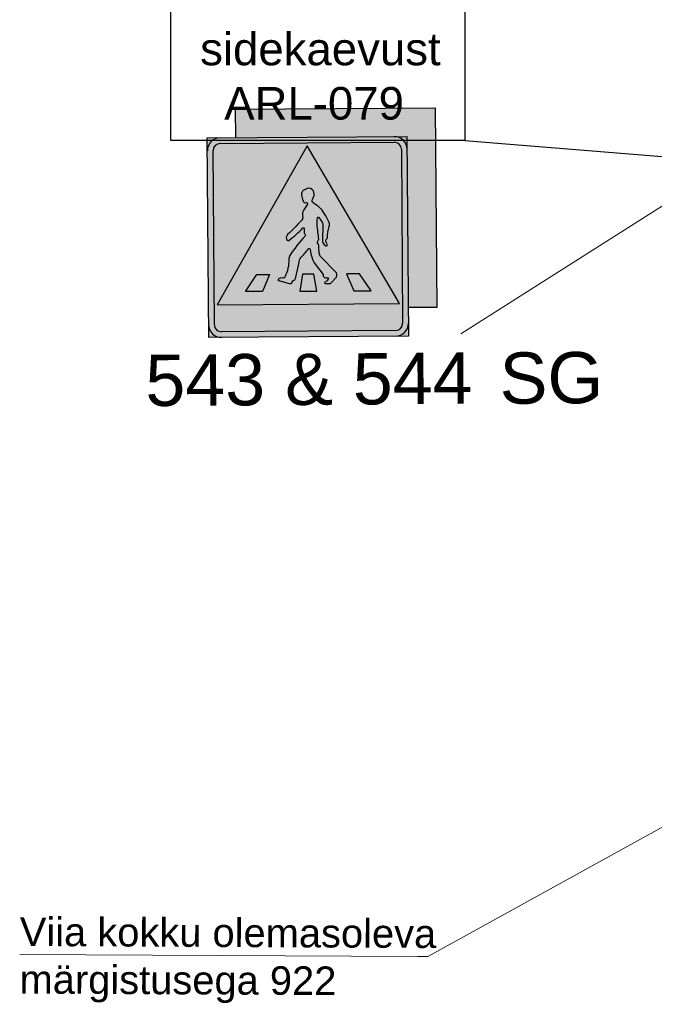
# Model space of a CAD drawing. Header units: metres. Extents: x 561538 to 562530, y 6580867 to 6581188.
# Tile 2 of 78: x 561543 to 561559, y 6581037 to 6581061. Entities that reach past the tile are written whole.
import ezdxf
from ezdxf.enums import TextEntityAlignment as Align

# ---------------------------------------------------------------- set-up
doc = ezdxf.new("R2010")
doc.units = ezdxf.units.M
doc.linetypes.add('AUDIT_E_140115124448-0', pattern=[0])
doc.layers.add('KLM_LM', color=7, linetype='AUDIT_E_140115124448-0', lineweight=9)
doc.layers.add('Tehnovõrgud$0$PL_side', color=44, linetype='Tehnovõrgud$0$SIDE')
doc.layers.add('VV_Kattemärgistus', color=7, linetype='Continuous', true_color=0x000000)
doc.styles.add('1-1000', font='swissl.ttf', dxfattribs={"height": 1.8})
doc.styles.add('Swis Lt BT', font='swissl.ttf')
doc.styles.add('Tehnovõrgud$0$janne', font='arial.ttf')
doc.styles.add('Tehnovõrgud$0$Linetypes', font='swissl.ttf')
doc.linetypes.add('Tehnovõrgud$0$SIDE', pattern='A,0.5,-0.2,["S1",Tehnovõrgud$0$Linetypes,S=0.1,R=0,X=-0.1,Y=-0.05],-0.2,0.5,-0.2', length=1.6)

msp = doc.modelspace()

# ---------------------------------------------------------------- hatches: boundary and pattern name
at = {"transparency": 33554687}
h = msp.add_hatch(color=255, dxfattribs=at)
h.dxf.hatch_style = 1
h.paths.add_polyline_path([(561553.3860570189, 6581059.306758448), (561548.4861858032, 6581059.271232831), (561548.4912608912, 6581058.571251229), (561552.6911505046, 6581058.601701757), (561552.7216010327, 6581054.401812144), (561553.4215826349, 6581054.406887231)])
h = msp.add_hatch(color=5)
h.dxf.hatch_style = 1
h.paths.add_polyline_path([(561548.10627101, 6581058.568459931), (561547.7912792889, 6581058.566176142), (561547.7935630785, 6581058.251184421, -0.4142135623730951)])
h.paths.add_polyline_path([(561552.6911505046, 6581058.601701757), (561552.3761587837, 6581058.599417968, -0.4142135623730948), (561552.6934342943, 6581058.286710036)])
h.paths.add_polyline_path([(561552.7243923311, 6581054.016822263, -0.4142135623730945), (561552.4116843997, 6581053.699546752), (561552.7266761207, 6581053.701830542)])
h.paths.add_polyline_path([(561547.8245211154, 6581053.981296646), (561547.826804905, 6581053.666304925), (561548.1417966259, 6581053.668588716, -0.4142135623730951)])
h = msp.add_hatch(color=255, dxfattribs=at)
h.dxf.hatch_style = 1
edge = h.paths.add_edge_path()
edge.add_line((561548.10627101, 6581058.568459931), (561552.3761587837, 6581058.599417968))
edge.add_arc((561552.3784425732, 6581058.284426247), 0.3150000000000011, 0.4154052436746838, 90.41540524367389, ccw=False)
edge.add_line((561552.6934342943, 6581058.286710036), (561552.7266761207, 6581053.701830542))
edge.add_line((561552.7266761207, 6581053.701830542), (561548.1417966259, 6581053.668588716))
edge.add_arc((561548.1395128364, 6581053.983580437), 0.3150000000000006, -179.58459475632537, -89.58459475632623, ccw=False)
edge.add_line((561547.8245211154, 6581053.981296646), (561547.7935630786, 6581058.25118442))
edge.add_arc((561548.1085547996, 6581058.25346821), 0.3150000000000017, 90.41540524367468, 180.4154052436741, ccw=False)
edge = h.paths.add_edge_path(flags=16)
edge.add_line((561552.3771738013, 6581058.459421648), (561548.1072860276, 6581058.428463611))
edge.add_arc((561548.1085547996, 6581058.25346821), 0.1749999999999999, 450.4154052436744, 540.4154052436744)
edge.add_line((561547.933559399, 6581058.252199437), (561547.9645174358, 6581053.982311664))
edge.add_arc((561548.1395128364, 6581053.983580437), 0.1749999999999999, 540.4154052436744, 630.4154052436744)
edge.add_line((561548.1407816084, 6581053.808585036), (561552.4106693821, 6581053.839543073))
edge.add_arc((561552.40940061, 6581054.014538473), 0.1749999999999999, 270.4154052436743, 360.4154052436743)
edge.add_line((561552.5843960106, 6581054.015807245), (561552.5534379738, 6581058.285695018))
edge.add_arc((561552.3784425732, 6581058.284426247), 0.1749999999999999, 360.4154052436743, 450.4154052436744)
h = msp.add_hatch(color=5, dxfattribs=at)
h.dxf.hatch_style = 1
h.paths.add_polyline_path([(561547.933559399, 6581058.252199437, -0.4142135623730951), (561548.1072860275, 6581058.428463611), (561552.3771738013, 6581058.459421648, -0.4142135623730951), (561552.5534379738, 6581058.285695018), (561552.5843960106, 6581054.015807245, -0.4142135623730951), (561552.4106693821, 6581053.839543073), (561548.1407816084, 6581053.808585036, -0.4142135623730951), (561547.9645174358, 6581053.982311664)])
h.paths.add_polyline_path([(561548.0309630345, 6581054.472806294), (561552.5108452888, 6581054.505286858), (561550.2427374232, 6581058.373944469)], flags=16)
at = {"transparency": 33554674}
h = msp.add_hatch(color=255, dxfattribs=at)
h.dxf.hatch_style = 1
h.paths.add_polyline_path([(561550.2427374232, 6581058.373944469), (561552.5108452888, 6581054.505286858), (561548.0309630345, 6581054.472806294)])
h.paths.add_polyline_path([(561549.7916436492, 6581055.582440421, -0.1211787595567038), (561549.6986599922, 6581055.162329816, -0.3453069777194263), (561549.6454042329, 6581055.127266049, 0.2350999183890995), (561549.5350235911, 6581055.098026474, 0.5962418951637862), (561549.5399907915, 6581055.064681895), (561549.7982908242, 6581054.99106985, 0.4179331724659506), (561549.8720021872, 6581055.032580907, -0.2670648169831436), (561549.9142119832, 6581055.070892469, 0.330744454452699), (561549.9532729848, 6581055.114821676), (561550.0457035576, 6581055.511780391, -0.2125151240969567), (561550.0842594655, 6581055.626416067, 0.01739721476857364), (561550.2780403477, 6581055.844348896, -0.5637058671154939), (561550.318287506, 6581055.834080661, 0.06024769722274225), (561550.354352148, 6581055.643681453, 0.05655634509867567), (561550.4146386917, 6581055.497883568), (561550.6345047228, 6581055.213595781), (561550.6382832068, 6581055.189628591), (561550.6383768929, 6581055.17670694, 0.4484605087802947), (561550.7125130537, 6581055.133728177), (561550.7435585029, 6581055.137099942, -0.5837183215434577), (561550.7592515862, 6581055.110884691), (561550.736287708, 6581055.063078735), (561550.7212815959, 6581055.046849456), (561550.6867128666, 6581055.034664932, 0.8292998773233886), (561550.6891288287, 6581054.991429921), (561550.8012215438, 6581054.992242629, 0.3042694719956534), (561550.8233714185, 6581055.004270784), (561550.9618619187, 6581055.151577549, 0.3498931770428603), (561550.9389400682, 6581055.281379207), (561550.5769811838, 6581055.643422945, -0.1985006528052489), (561550.5394950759, 6581055.740246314), (561550.5302533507, 6581055.903437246, 0.2139566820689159), (561550.4984546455, 6581055.978168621, -0.2380961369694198), (561550.5085309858, 6581056.046784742, 0.2051952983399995), (561550.5242394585, 6581056.089863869, 0.05087191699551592), (561550.5060276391, 6581056.255058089, -0.05931847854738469), (561550.4916073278, 6581056.602642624, -0.7304534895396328), (561550.5242587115, 6581056.609561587), (561550.6066441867, 6581056.496330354, -0.1564448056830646), (561550.629929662, 6581056.408278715), (561550.6154418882, 6581056.075085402, 0.219436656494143), (561550.6500439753, 6581055.958409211), (561550.6975953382, 6581055.92343202, 0.7413298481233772), (561550.7390178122, 6581055.945262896), (561550.7037493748, 6581056.026473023, -0.2016417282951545), (561550.7141662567, 6581056.087894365, 0.4292379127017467), (561550.7380186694, 6581056.111967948, -0.069500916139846), (561550.7827921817, 6581056.391702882, 0.207098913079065), (561550.7824337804, 6581056.48008862), (561550.7133009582, 6581056.622058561, 0.05178229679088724), (561550.6819795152, 6581056.676092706), (561550.5999948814, 6581056.804670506, 0.03084578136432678), (561550.580598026, 6581056.826144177), (561550.5114537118, 6581056.889933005, 0.02791747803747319), (561550.4843024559, 6581056.909544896), (561550.3891792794, 6581056.969829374, -0.3483485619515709), (561550.3720604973, 6581057.057166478), (561550.4097476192, 6581057.153587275, 0.6852692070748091), (561550.2058694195, 6581057.309861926), (561550.1440572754, 6581057.277172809, 0.2613260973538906), (561550.1032971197, 6581057.171104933, 0.06612997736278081), (561550.1430514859, 6581057.013732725, 0.4723056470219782), (561550.2140081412, 6581056.980607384, -0.7218579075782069), (561550.2465694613, 6581056.941650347), (561550.1610309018, 6581056.80290466, 0.1927178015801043), (561550.1283173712, 6581056.657260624), (561550.1331986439, 6581056.611563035, -0.1950596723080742), (561550.0978693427, 6581056.532441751, -0.01555376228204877), (561549.7651803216, 6581056.196785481, 0.3521317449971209), (561549.7439658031, 6581056.059663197, 0.337531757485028), (561549.7908062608, 6581056.051751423, 0.04936403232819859), (561550.138326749, 6581056.356179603, -0.6730069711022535), (561550.1687048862, 6581056.342733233), (561550.1719311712, 6581056.234552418, 0.1593420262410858), (561550.1858361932, 6581056.212417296, -0.3722314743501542), (561550.1868367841, 6581056.152373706, 0.05178729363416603), (561549.8191199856, 6581055.67961133, 0.1862436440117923)], flags=16)
h.paths.add_polyline_path([(561549.3206001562, 6581055.21717589), (561549.0056084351, 6581055.214892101), (561548.7286608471, 6581054.792873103), (561549.1486498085, 6581054.795918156)], flags=16)
h.paths.add_polyline_path([(561550.1255789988, 6581055.223012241), (561550.0586258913, 6581054.80251577), (561550.4786148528, 6581054.805560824), (561550.4055716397, 6581055.225042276)], flags=16)
h.paths.add_polyline_path([(561551.2105504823, 6581055.230878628), (561551.3885909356, 6581054.812158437), (561551.8085798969, 6581054.815203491), (561551.5255422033, 6581055.233162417)], flags=16)
h = msp.add_hatch(color=7)
h.dxf.hatch_style = 1
h.paths.add_polyline_path([(561550.1255789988, 6581055.223012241), (561550.4055716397, 6581055.225042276), (561550.4786148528, 6581054.805560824), (561550.0586258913, 6581054.80251577)])
h.paths.add_polyline_path([(561549.0056084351, 6581055.214892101), (561549.3206001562, 6581055.21717589), (561549.1486498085, 6581054.795918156), (561548.7286608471, 6581054.792873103)])
h.paths.add_polyline_path([(561551.2105504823, 6581055.230878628), (561551.5255422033, 6581055.233162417), (561551.8085798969, 6581054.815203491), (561551.3885909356, 6581054.812158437)])
h.paths.add_polyline_path([(561550.1858361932, 6581056.212417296, -0.1593420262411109), (561550.1719311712, 6581056.234552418), (561550.1687048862, 6581056.342733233, 0.7096723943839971), (561550.1371103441, 6581056.354882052, -0.04917399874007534), (561549.7908062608, 6581056.051751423, -0.3375317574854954), (561549.7439658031, 6581056.059663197, -0.3418740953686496), (561549.7622371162, 6581056.193996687, 0.01568720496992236), (561550.0978693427, 6581056.532441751, 0.1950596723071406), (561550.1331986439, 6581056.611563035), (561550.1283173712, 6581056.657260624, -0.1927178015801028), (561550.1610309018, 6581056.80290466), (561550.2465694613, 6581056.941650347, 0.721857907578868), (561550.2140081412, 6581056.980607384, -0.4723056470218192), (561550.1430514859, 6581057.013732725, -0.06612997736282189), (561550.1032971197, 6581057.171104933, -0.2613260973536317), (561550.1440572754, 6581057.277172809), (561550.2058694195, 6581057.309861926, -0.6852692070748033), (561550.4097476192, 6581057.153587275), (561550.3720604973, 6581057.057166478, 0.3483485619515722), (561550.3891792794, 6581056.969829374), (561550.4818376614, 6581056.911106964, -0.03034994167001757), (561550.5114537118, 6581056.889933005), (561550.580598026, 6581056.826144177, -0.03084578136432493), (561550.5999948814, 6581056.804670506), (561550.6819795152, 6581056.676092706, -0.05178229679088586), (561550.7133009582, 6581056.622058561), (561550.7784716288, 6581056.488225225, -0.2284026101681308), (561550.7827921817, 6581056.391702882, 0.07006202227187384), (561550.7379756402, 6581056.109681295, -0.4005541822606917), (561550.7141662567, 6581056.087894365, 0.2016417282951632), (561550.7037493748, 6581056.026473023), (561550.7347711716, 6581055.955041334, -0.7913166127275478), (561550.7037442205, 6581055.918909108), (561550.6500439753, 6581055.958409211, -0.2194366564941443), (561550.6154418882, 6581056.075085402), (561550.630038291, 6581056.410776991, 0.1521522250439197), (561550.6066441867, 6581056.496330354), (561550.5242587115, 6581056.609561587, 0.7486132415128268), (561550.4915442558, 6581056.601822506, 0.05917822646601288), (561550.5060276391, 6581056.255058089, -0.05267335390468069), (561550.5242662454, 6581056.083979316, -0.1789808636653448), (561550.5085309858, 6581056.046784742, 0.2380961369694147), (561550.4984546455, 6581055.978168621, -0.2139566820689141), (561550.5302533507, 6581055.903437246), (561550.5394950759, 6581055.740246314, 0.1985006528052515), (561550.5769811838, 6581055.643422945), (561550.9389400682, 6581055.281379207, -0.3498931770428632), (561550.9618619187, 6581055.151577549), (561550.8233714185, 6581055.004270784, -0.3042694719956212), (561550.8012215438, 6581054.992242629), (561550.6891288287, 6581054.991429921, -0.750578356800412), (561550.6826896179, 6581055.033246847), (561550.7212815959, 6581055.046849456), (561550.736287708, 6581055.063078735), (561550.7592515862, 6581055.110884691, 0.6406669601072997), (561550.7406717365, 6581055.136786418), (561550.7125130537, 6581055.133728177, -0.4484605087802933), (561550.6383768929, 6581055.17670694), (561550.6382832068, 6581055.189628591), (561550.6345047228, 6581055.213595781), (561550.4146386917, 6581055.497883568, -0.05655634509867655), (561550.354352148, 6581055.643681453, -0.05694042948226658), (561550.3190681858, 6581055.823469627, 0.7995590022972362), (561550.2749026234, 6581055.840567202, -0.0167897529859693), (561550.0878930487, 6581055.630231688, 0.2217914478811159), (561550.0457035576, 6581055.511780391), (561549.9532729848, 6581055.114821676, -0.3277917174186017), (561549.9147256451, 6581055.07100221, 0.2695271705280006), (561549.8720021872, 6581055.032580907, -0.4179331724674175), (561549.7982908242, 6581054.99106985), (561549.5425680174, 6581055.063947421, -0.644707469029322), (561549.5350235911, 6581055.098026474, -0.2350999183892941), (561549.6454042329, 6581055.127266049, 0.3453069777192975), (561549.6986599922, 6581055.162329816, 0.1211787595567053), (561549.7916436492, 6581055.582440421, -0.1862436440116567), (561549.8191199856, 6581055.67961133, -0.05125204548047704), (561550.1825564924, 6581056.147901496, 0.4111351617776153)])

# ---------------------------------------------------------------- linework, layer by layer
at = {"color": 5}
for p, q in [((561547.7912792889, 6581058.566176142, -40.70000000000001), (561552.6911505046, 6581058.601701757, -40.70000000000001)), ((561547.826804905, 6581053.666304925, -40.70000000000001), (561547.7912792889, 6581058.566176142, -40.70000000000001)), ((561548.1072860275, 6581058.428463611, -40.70000000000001), (561552.3771738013, 6581058.459421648, -40.70000000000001)), ((561552.6911505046, 6581058.601701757, -40.70000000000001), (561552.7266761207, 6581053.701830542, -40.70000000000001)), ((561547.9645174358, 6581053.982311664, -40.70000000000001), (561547.933559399, 6581058.252199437, -40.70000000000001)), ((561552.5534379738, 6581058.285695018, -40.70000000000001), (561552.5843960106, 6581054.015807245, -40.70000000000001)), ((561552.4106693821, 6581053.839543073, -40.70000000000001), (561548.1407816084, 6581053.808585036, -40.70000000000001)), ((561552.7266761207, 6581053.701830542, -40.70000000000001), (561547.826804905, 6581053.666304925, -40.70000000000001))]:
    msp.add_line(p, q, dxfattribs=at)
at = {"color": 5, "elevation": -40.70000000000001}
msp.add_lwpolyline([(561548.4912608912, 6581058.571251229), (561548.4861858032, 6581059.271232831), (561553.3860570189, 6581059.306758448), (561553.4215826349, 6581054.406887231), (561552.7216010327, 6581054.401812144)], dxfattribs=at)
msp.add_lwpolyline([(561548.0309630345, 6581054.472806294), (561552.5108452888, 6581054.505286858), (561550.2427374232, 6581058.373944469)], close=True, dxfattribs=at)
at = {"color": 7, "elevation": -40.70000000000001}
msp.add_lwpolyline([(561550.5085309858, 6581056.046784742, 0.1789808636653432), (561550.5242662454, 6581056.083979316, 0.05267335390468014), (561550.5060276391, 6581056.255058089, -0.05917822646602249), (561550.4915442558, 6581056.601822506, -0.7486132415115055), (561550.5242587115, 6581056.609561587), (561550.6066441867, 6581056.496330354, -0.1521522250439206), (561550.630038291, 6581056.410776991), (561550.6154418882, 6581056.075085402, 0.2194366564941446), (561550.6500439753, 6581055.958409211), (561550.7037442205, 6581055.918909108, 0.7913166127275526), (561550.7347711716, 6581055.955041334), (561550.7037493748, 6581056.026473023, -0.2016417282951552), (561550.7141662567, 6581056.087894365, 0.4005541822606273), (561550.7379756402, 6581056.109681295, -0.07006202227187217), (561550.7827921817, 6581056.391702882, 0.2284026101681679), (561550.7784716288, 6581056.488225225), (561550.7133009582, 6581056.622058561, 0.05178229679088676), (561550.6819795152, 6581056.676092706), (561550.5999948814, 6581056.804670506, 0.03084578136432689), (561550.580598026, 6581056.826144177), (561550.5114537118, 6581056.889933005, 0.03034994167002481), (561550.4818376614, 6581056.911106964), (561550.3891792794, 6581056.969829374, -0.3483485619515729), (561550.3720604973, 6581057.057166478), (561550.4097476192, 6581057.153587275, 0.6852692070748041), (561550.2058694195, 6581057.309861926), (561550.1440572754, 6581057.277172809, 0.261326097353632), (561550.1032971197, 6581057.171104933, 0.06612997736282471), (561550.1430514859, 6581057.013732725, 0.4723056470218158), (561550.2140081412, 6581056.980607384, -0.7204821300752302), (561550.2466202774, 6581056.941732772), (561550.1610309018, 6581056.80290466, 0.1927178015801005), (561550.1283173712, 6581056.657260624), (561550.1331986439, 6581056.611563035, -0.1950596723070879), (561550.0978693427, 6581056.532441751, -0.01568720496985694), (561549.7622371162, 6581056.193996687, 0.3418740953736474), (561549.7439658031, 6581056.059663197, 0.3375317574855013), (561549.7908062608, 6581056.051751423, 0.04917399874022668), (561550.1371103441, 6581056.354882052, -0.7096723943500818), (561550.1687048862, 6581056.342733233), (561550.1719311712, 6581056.234552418, 0.1593420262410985), (561550.1858361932, 6581056.212417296, -0.4111351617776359), (561550.1825564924, 6581056.147901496, 0.05125204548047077), (561549.8191199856, 6581055.67961133, 0.1862436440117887), (561549.7916436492, 6581055.582440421, -0.121178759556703), (561549.6986599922, 6581055.162329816, -0.3453069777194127), (561549.6454042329, 6581055.127266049, 0.2350999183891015), (561549.5350235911, 6581055.098026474, 0.6447074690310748), (561549.5425680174, 6581055.063947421), (561549.7984308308, 6581054.991029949, 0.4172141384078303), (561549.8720021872, 6581055.032580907, -0.2670648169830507), (561549.9142119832, 6581055.070892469, 0.3307444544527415), (561549.9532729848, 6581055.114821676), (561550.0457035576, 6581055.511780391, -0.2217914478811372), (561550.0878930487, 6581055.630231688, 0.01678975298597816), (561550.2749026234, 6581055.840567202, -0.7995590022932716), (561550.3190681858, 6581055.823469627, 0.0569404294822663), (561550.354352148, 6581055.643681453, 0.05655634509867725), (561550.4146386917, 6581055.497883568), (561550.6345047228, 6581055.213595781), (561550.6382832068, 6581055.189628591), (561550.6383768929, 6581055.17670694, 0.4484605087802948), (561550.7125130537, 6581055.133728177), (561550.7406717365, 6581055.136786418, -0.6406669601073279), (561550.7592515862, 6581055.110884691), (561550.736287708, 6581055.063078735), (561550.7212815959, 6581055.046849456), (561550.6826896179, 6581055.033246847, 0.7505783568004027), (561550.6891288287, 6581054.991429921), (561550.8012215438, 6581054.992242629, 0.3042694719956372), (561550.8233714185, 6581055.004270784), (561550.8233714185, 6581055.004270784), (561550.9618619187, 6581055.151577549, 0.3498931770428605), (561550.9389400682, 6581055.281379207), (561550.5769811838, 6581055.643422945, -0.1985006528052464), (561550.5394950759, 6581055.740246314), (561550.5302533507, 6581055.903437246, 0.2139566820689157), (561550.4984546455, 6581055.978168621, -0.2380961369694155)], format="xyb", close=True, dxfattribs=at)
for points in [[(561549.1486498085, 6581054.795918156), (561548.7286608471, 6581054.792873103), (561549.0056084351, 6581055.214892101), (561549.3206001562, 6581055.21717589)], [(561550.4786148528, 6581054.805560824), (561550.4055716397, 6581055.225042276), (561550.1255789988, 6581055.223012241), (561550.0586258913, 6581054.80251577)], [(561551.3885909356, 6581054.812158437), (561551.8085798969, 6581054.815203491), (561551.5255422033, 6581055.233162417), (561551.2105504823, 6581055.230878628)]]:
    msp.add_lwpolyline(points, close=True, dxfattribs=at)
at = {"color": 5}
for centre, radius, start, end in [((561548.1085547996, 6581058.25346821, -40.70000000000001), 0.3149999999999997, 90.41540524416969, 180.4154052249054), ((561548.1085547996, 6581058.25346821, -40.70000000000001), 0.1749999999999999, 90.41540524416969, 180.4154052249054), ((561552.3784425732, 6581058.284426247, -40.70000000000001), 0.3149999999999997, 0.4154052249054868, 90.41540524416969), ((561552.3784425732, 6581058.284426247, -40.70000000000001), 0.1749999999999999, 0.4154052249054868, 90.41540524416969), ((561548.1395128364, 6581053.983580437, -40.70000000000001), 0.3149999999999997, 180.4154052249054, 270.4154052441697), ((561548.1395128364, 6581053.983580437, -40.70000000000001), 0.1749999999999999, 180.4154052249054, 270.4154052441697), ((561552.40940061, 6581054.014538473, -40.70000000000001), 0.1749999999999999, 270.4154052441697, 0.4154052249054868), ((561552.40940061, 6581054.014538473, -40.70000000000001), 0.3149999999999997, 270.4154052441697, 0.4154052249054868)]:
    msp.add_arc(centre, radius, start, end, dxfattribs=at)
at = {"layer": 'KLM_LM'}
msp.add_line((561570.1558954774, 6581064.027111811, 40.70000000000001), (561554.0091770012, 6581053.754566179, 40.70000000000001), dxfattribs=at)
at = {"layer": 'Tehnovõrgud$0$PL_side', "color": 6, "linetype": 'ByBlock', "ltscale": 12, "flags": 128}
msp.add_lwpolyline([(561546.9009470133, 6581063.132471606), (561554.1107018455, 6581063.132471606), (561554.1107018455, 6581058.500574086), (561546.9009470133, 6581058.500574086)], close=True, dxfattribs=at)
at = {"layer": 'Tehnovõrgud$0$PL_side', "color": 6, "linetype": 'Continuous', "lineweight": -3, "flags": 128}
msp.add_lwpolyline([(561554.1107018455, 6581058.500574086), (561581.13, 6581056.309000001), (561581.13, 6581056.309000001)], dxfattribs=at)
at = {"layer": 'VV_Kattemärgistus', "color": 0, "lineweight": 9}
msp.add_line((561553.2034954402, 6581038.4790808), (561552.9534983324, 6581038.480283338), dxfattribs=at)
for points in [[(561563.9690194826, 6581044.415098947), (561553.2034954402, 6581038.4790808)], [(561543.1887776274, 6581038.527253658), (561552.9534983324, 6581038.480283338)]]:
    msp.add_lwpolyline(points, dxfattribs=at)

# ---------------------------------------------------------------- texts
at = {"color": 0, "insert": (561550.2843531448, 6581052.63409533, -40.70000000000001), "char_height": 1.259999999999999, "attachment_point": 5, "rotation": 0.41540524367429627, "style": '1-1000'}
msp.add_mtext_dynamic_manual_height_columns('543 & 544', width=9.606734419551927, gutter_width=13.99999999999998, heights=[0], dxfattribs=at)
at = {"color": 0, "style": '1-1000', "flags": 8}
msp.add_attdef('SG', text='(X)', height=1.259999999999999, rotation=360.4154052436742, dxfattribs=at).set_placement((561556.234196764, 6581052.677233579, -40.70000000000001), align=Align.MIDDLE_CENTER)
at = {"layer": 'Tehnovõrgud$0$PL_side', "color": 6, "ltscale": 12, "insert": (561550.4114840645, 6581062.482417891), "char_height": 0.8, "width": 43.85379806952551, "attachment_point": 2, "style": 'Tehnovõrgud$0$janne'}
msp.add_mtext('{\\fArial|b0|i0|c186|p34;Sidevarustus\\P sidekaevust \\PARL-079}', dxfattribs=at)
at = {"layer": 'VV_Kattemärgistus', "color": 0, "insert": (561543.1931413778, 6581039.43443936), "char_height": 0.7, "width": 14.20806322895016, "attachment_point": 1, "rotation": 359.7243976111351, "style": 'Swis Lt BT'}
msp.add_mtext('\\A1;Viia kokku olemasoleva märgistusega 922', dxfattribs=at)

doc.saveas('drawing.dxf')
